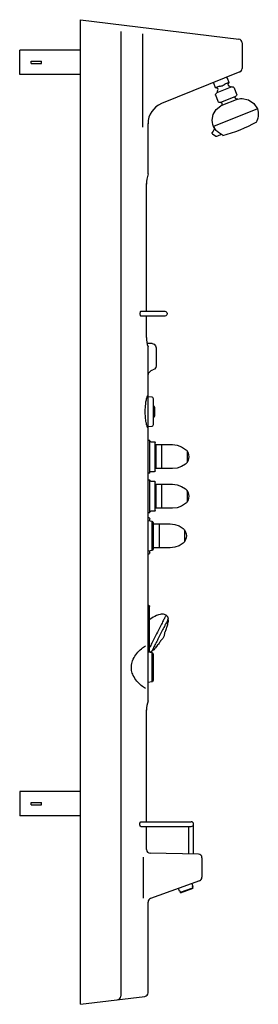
# Model space of a CAD drawing. Header units: millimetres. Extents: x 0.05 to 0.44, y 0 to 1.62.
import ezdxf

# ---------------------------------------------------------------- set-up
doc = ezdxf.new("R2010")
doc.units = ezdxf.units.MM
doc.layers.add('BLOCKS', color=3, linetype='Continuous')

msp = doc.modelspace()

# ---------------------------------------------------------------- linework, layer by layer
at = {"layer": 'BLOCKS', "linetype": 'Continuous'}
for p, q in [((0.15, 1.6202), (0.4113, 1.5881)), ((0.15, 0), (0.15, 1.6202)), ((0.2165, 1.6008), (0.2165, 0.0135)), ((0.2524, 1.5969), (0.2524, 1.4435)), ((0.4165, 1.5822), (0.4165, 1.5397)), ((0.4128, 1.5342), (0.2838, 1.4821)), ((0.2615, 1.3666), (0.2615, 1.4491)), ((0.259, 1.1404), (0.259, 1.3507)), ((0.259, 1.0974), (0.259, 1.1325)), ((0.2615, 1.0012), (0.2615, 1.0816)), ((0.2615, 0.4995), (0.2615, 0.9491)), ((0.2911, 0.6403), (0.2898, 0.641)), ((0.2918, 0.6185), (0.2924, 0.6208)), ((0.2766, 0.5899), (0.2782, 0.5919)), ((0.259, 0.3005), (0.259, 0.4846)), ((0.2497, 0.3005), (0.3326, 0.3005)), ((0.2499, 0.2926), (0.3326, 0.2926)), ((0.259, 0.2545), (0.259, 0.2926)), ((0.3286, 0.2473), (0.3286, 0.2926)), ((0.3365, 0.2473), (0.3365, 0.2965)), ((0.3445, 0.2472), (0.2649, 0.2486)), ((0.2535, 0.242), (0.2535, 0.1747)), ((0.3504, 0.2412), (0.3504, 0.209)), ((0.3464, 0.2034), (0.2655, 0.1739)), ((0.2615, 0.019), (0.2615, 0.1683)), ((0.15, 0), (0.2563, 0.0131))]:
    msp.add_line(p, q, dxfattribs=at)
at = {"layer": 'BLOCKS'}
for p, q in [((0.15, 1.57), (0.05, 1.57)), ((0.05, 1.53), (0.05, 1.57)), ((0.0688, 1.548), (0.0688, 1.552)), ((0.0688, 1.552), (0.0857, 1.552)), ((0.0688, 1.548), (0.0857, 1.548)), ((0.0857, 1.548), (0.0857, 1.552)), ((0.15, 1.53), (0.05, 1.53)), ((0.15, 0.35), (0.05, 0.35)), ((0.05, 0.35), (0.05, 0.31)), ((0.0688, 0.328), (0.0688, 0.332)), ((0.0688, 0.332), (0.0857, 0.332)), ((0.0688, 0.328), (0.0857, 0.328)), ((0.0857, 0.328), (0.0857, 0.332)), ((0.15, 0.31), (0.05, 0.31))]:
    msp.add_line(p, q, dxfattribs=at)
at = {"layer": 'BLOCKS', "linetype": 'Continuous'}
for points in [[(0.3904, 1.5252), (0.3905, 1.5252), (0.3906, 1.5252), (0.3908, 1.5252)], [(0.3904, 1.5252), (0.3905, 1.5252), (0.3906, 1.5252), (0.3908, 1.5252)], [(0.3908, 1.5252), (0.3911, 1.5252), (0.3915, 1.5249), (0.3917, 1.5246)], [(0.3908, 1.5252), (0.3911, 1.5252), (0.3915, 1.5249), (0.3917, 1.5246)], [(0.3917, 1.5246), (0.3948, 1.5168)], [(0.3696, 1.5161), (0.3697, 1.5165), (0.3699, 1.5168), (0.3703, 1.517)], [(0.3696, 1.5161), (0.3697, 1.5165), (0.3699, 1.5168), (0.3703, 1.517)], [(0.3697, 1.5157), (0.3697, 1.5159), (0.3697, 1.516), (0.3696, 1.5161)], [(0.3697, 1.5157), (0.3697, 1.5159), (0.3697, 1.516), (0.3696, 1.5161)], [(0.3729, 1.508), (0.3697, 1.5157)], [(0.3795, 1.5106), (0.3729, 1.508)], [(0.3763, 1.5072), (0.3729, 1.508)], [(0.3993, 1.5096), (0.3746, 1.4996)], [(0.3771, 1.5054), (0.3763, 1.5072)], [(0.3795, 1.5106), (0.3808, 1.5109), (0.3822, 1.5112), (0.3837, 1.5116), (0.3851, 1.5123), (0.3865, 1.513), (0.3879, 1.5139), (0.3882, 1.5142)], [(0.3948, 1.5168), (0.3882, 1.5142)], [(0.3948, 1.5168), (0.3928, 1.5139)], [(0.3928, 1.5139), (0.3936, 1.5121)], [(0.3936, 1.5121), (0.3953, 1.5116), (0.3969, 1.5105), (0.398, 1.5091)], [(0.3936, 1.5121), (0.3953, 1.5116), (0.3969, 1.5105), (0.398, 1.5091)], [(0.3993, 1.5096), (0.3997, 1.5097), (0.4001, 1.5098), (0.4004, 1.5098)], [(0.3993, 1.5096), (0.3997, 1.5097), (0.4001, 1.5098), (0.4004, 1.5098)], [(0.4004, 1.5098), (0.4016, 1.5096), (0.4025, 1.509), (0.4032, 1.508)], [(0.4004, 1.5098), (0.4016, 1.5096), (0.4025, 1.509), (0.4032, 1.508)], [(0.4032, 1.508), (0.4074, 1.4975)], [(0.3728, 1.4969), (0.373, 1.498), (0.3737, 1.499), (0.3746, 1.4996)], [(0.3728, 1.4969), (0.373, 1.498), (0.3737, 1.499), (0.3746, 1.4996)], [(0.373, 1.4958), (0.3729, 1.4961), (0.3728, 1.4965), (0.3728, 1.4969)], [(0.373, 1.4958), (0.3729, 1.4961), (0.3728, 1.4965), (0.3728, 1.4969)], [(0.3772, 1.4853), (0.373, 1.4958)], [(0.3758, 1.5018), (0.3759, 1.5031), (0.3764, 1.5043), (0.3771, 1.5054)], [(0.3758, 1.5018), (0.3759, 1.5031), (0.3764, 1.5043), (0.3771, 1.5054)], [(0.376, 1.5002), (0.3759, 1.5007), (0.3758, 1.5013), (0.3758, 1.5018)], [(0.376, 1.5002), (0.3759, 1.5007), (0.3758, 1.5013), (0.3758, 1.5018)], [(0.3805, 1.4839), (0.4061, 1.4942)], [(0.4042, 1.4935), (0.405, 1.4917)], [(0.4083, 1.4894), (0.4069, 1.4897), (0.4058, 1.4905), (0.405, 1.4917)], [(0.4083, 1.4894), (0.4069, 1.4897), (0.4058, 1.4905), (0.405, 1.4917)], [(0.4076, 1.4965), (0.4074, 1.4956), (0.4069, 1.4948), (0.4061, 1.4943)], [(0.4076, 1.4965), (0.4074, 1.4956), (0.4069, 1.4948), (0.4061, 1.4943)], [(0.4074, 1.4975), (0.4075, 1.4972), (0.4076, 1.4969), (0.4076, 1.4965)], [(0.4074, 1.4975), (0.4075, 1.4972), (0.4076, 1.4969), (0.4076, 1.4965)], [(0.3673, 1.4546), (0.369, 1.4641), (0.3739, 1.4723), (0.3814, 1.4783)], [(0.3673, 1.4546), (0.369, 1.4641), (0.3739, 1.4723), (0.3814, 1.4783)], [(0.3795, 1.4837), (0.3786, 1.4839), (0.3778, 1.4844), (0.3772, 1.4853)], [(0.3795, 1.4837), (0.3786, 1.4839), (0.3778, 1.4844), (0.3772, 1.4853)], [(0.3805, 1.4839), (0.3802, 1.4838), (0.3798, 1.4837), (0.3795, 1.4837)], [(0.3805, 1.4839), (0.3802, 1.4838), (0.3798, 1.4837), (0.3795, 1.4837)], [(0.4093, 1.4896), (0.3814, 1.4783)], [(0.3833, 1.4815), (0.3831, 1.4802), (0.3824, 1.4791), (0.3814, 1.4783)], [(0.3833, 1.4815), (0.3831, 1.4802), (0.3824, 1.4791), (0.3814, 1.4783)], [(0.383, 1.4828), (0.3823, 1.4846)], [(0.383, 1.4828), (0.3832, 1.4824), (0.3833, 1.4819), (0.3833, 1.4815)], [(0.383, 1.4828), (0.3832, 1.4824), (0.3833, 1.4819), (0.3833, 1.4815)], [(0.4093, 1.4896), (0.409, 1.4895), (0.4086, 1.4894), (0.4083, 1.4894)], [(0.4093, 1.4896), (0.409, 1.4895), (0.4086, 1.4894), (0.4083, 1.4894)], [(0.4093, 1.4896), (0.4116, 1.4901), (0.4141, 1.4904), (0.4165, 1.4906)], [(0.4093, 1.4896), (0.4116, 1.4901), (0.4141, 1.4904), (0.4165, 1.4906)], [(0.4165, 1.4906), (0.427, 1.4884), (0.4358, 1.4825), (0.4416, 1.4736)], [(0.4165, 1.4906), (0.427, 1.4884), (0.4358, 1.4825), (0.4416, 1.4736)], [(0.4416, 1.4736), (0.3693, 1.4444)], [(0.4432, 1.465), (0.443, 1.4616), (0.4422, 1.4583), (0.4411, 1.4551)], [(0.4432, 1.465), (0.443, 1.4616), (0.4422, 1.4583), (0.4411, 1.4551)], [(0.4412, 1.4734), (0.4413, 1.4732)], [(0.4417, 1.4733), (0.4425, 1.4706), (0.443, 1.4678), (0.4432, 1.465)], [(0.4417, 1.4733), (0.4425, 1.4706), (0.443, 1.4678), (0.4432, 1.465)], [(0.3693, 1.4444), (0.3682, 1.4477), (0.3675, 1.4511), (0.3673, 1.4546)], [(0.3693, 1.4444), (0.3682, 1.4477), (0.3675, 1.4511), (0.3673, 1.4546)], [(0.3699, 1.4429), (0.3697, 1.4433), (0.3695, 1.4438), (0.3693, 1.4444)], [(0.3699, 1.4429), (0.3702, 1.4423), (0.3704, 1.4416), (0.3705, 1.4409), (0.3704, 1.4403), (0.3703, 1.4396), (0.3701, 1.439), (0.3699, 1.4383), (0.3695, 1.4378)], [(0.3698, 1.4443), (0.3697, 1.4445)], [(0.3824, 1.4319), (0.3809, 1.4326), (0.3793, 1.4334), (0.3778, 1.4344), (0.3764, 1.4355), (0.375, 1.4367), (0.3737, 1.4381), (0.3725, 1.4396), (0.3714, 1.4412), (0.3703, 1.4433)], [(0.3703, 1.4433), (0.3703, 1.4433), (0.3705, 1.4421), (0.3705, 1.4408), (0.3705, 1.4403)], [(0.4407, 1.4541), (0.4407, 1.4536), (0.4406, 1.4532), (0.4404, 1.4528)], [(0.4407, 1.4541), (0.4407, 1.4536), (0.4406, 1.4532), (0.4404, 1.4528)], [(0.4404, 1.4528), (0.4406, 1.4523)], [(0.4406, 1.455), (0.4407, 1.4547), (0.4407, 1.4544), (0.4407, 1.4541)], [(0.4406, 1.455), (0.4407, 1.4547), (0.4407, 1.4544), (0.4407, 1.4541)], [(0.3675, 1.4326), (0.3673, 1.4328), (0.3672, 1.433), (0.367, 1.4333), (0.367, 1.4336), (0.3669, 1.4339), (0.367, 1.4342), (0.3671, 1.4344), (0.3672, 1.4347)], [(0.3687, 1.4367), (0.3672, 1.4347)], [(0.3675, 1.4326), (0.373, 1.4286)], [(0.3695, 1.4378), (0.3687, 1.4367)], [(0.3705, 1.4403), (0.3704, 1.44), (0.3702, 1.439), (0.3699, 1.4384), (0.3695, 1.4378)], [(0.373, 1.4286), (0.3732, 1.4285)], [(0.3746, 1.4283), (0.3743, 1.4282), (0.374, 1.4282), (0.3737, 1.4282), (0.3734, 1.4283), (0.3732, 1.4285)], [(0.3746, 1.4283), (0.3765, 1.4291)], [(0.3765, 1.4291), (0.3827, 1.4316)], [(0.3826, 1.4317), (0.3826, 1.4318), (0.3826, 1.4318), (0.3825, 1.4319), (0.3825, 1.4319), (0.3824, 1.4319)], [(0.3827, 1.4316), (0.3827, 1.4316), (0.3827, 1.4316), (0.3827, 1.4317), (0.3826, 1.4317)], [(0.3846, 1.4302), (0.3839, 1.4305), (0.3833, 1.431), (0.3829, 1.4317)], [(0.3846, 1.4302), (0.3839, 1.4305), (0.3833, 1.431), (0.3829, 1.4317)], [(0.3848, 1.4297), (0.3846, 1.4302)], [(0.2499, 1.1404), (0.2495, 1.1403), (0.2491, 1.14), (0.2487, 1.1395), (0.2485, 1.1389), (0.2483, 1.1382), (0.2481, 1.1373), (0.2481, 1.1365), (0.2481, 1.1356), (0.2483, 1.1347), (0.2485, 1.134), (0.2487, 1.1334), (0.2491, 1.1329), (0.2495, 1.1326), (0.2499, 1.1325)], [(0.2499, 1.1404), (0.2557, 1.1404)], [(0.2557, 1.1404), (0.2665, 1.1404)], [(0.2665, 1.1404), (0.2891, 1.1404)], [(0.2891, 1.1404), (0.291, 1.1399), (0.2925, 1.1384), (0.293, 1.1365)], [(0.2891, 1.1404), (0.291, 1.1399), (0.2925, 1.1384), (0.293, 1.1365)], [(0.293, 1.1365), (0.2925, 1.1345), (0.291, 1.133), (0.2891, 1.1325)], [(0.293, 1.1365), (0.2925, 1.1345), (0.291, 1.133), (0.2891, 1.1325)], [(0.2557, 1.1325), (0.2499, 1.1325)], [(0.2665, 1.1325), (0.2557, 1.1325)], [(0.2891, 1.1325), (0.2665, 1.1325)], [(0.2681, 1.0871), (0.26, 1.0872)], [(0.2682, 1.0871), (0.2716, 1.0861), (0.274, 1.0836), (0.2749, 1.0802)], [(0.2682, 1.0871), (0.2716, 1.0861), (0.274, 1.0836), (0.2749, 1.0802)], [(0.2749, 1.0802), (0.2749, 1.0507)], [(0.2615, 1.0342), (0.2616, 1.0357), (0.262, 1.0372), (0.2625, 1.0386), (0.2633, 1.0399), (0.2642, 1.041), (0.2654, 1.042), (0.2666, 1.0428), (0.268, 1.0435), (0.2694, 1.0439)], [(0.2749, 1.0507), (0.2742, 1.0476), (0.2722, 1.0452), (0.2694, 1.0439)], [(0.2749, 1.0507), (0.2742, 1.0476), (0.2722, 1.0452), (0.2694, 1.0439)], [(0.2585, 0.9574), (0.2581, 0.9595), (0.2578, 0.9618), (0.2575, 0.964), (0.2573, 0.9664), (0.2571, 0.9688), (0.257, 0.9712), (0.2569, 0.9736), (0.2569, 0.9761), (0.257, 0.9789), (0.2571, 0.9818), (0.2573, 0.9846), (0.2576, 0.9873), (0.2579, 0.9892), (0.2581, 0.9911), (0.2585, 0.9929)], [(0.2585, 0.9929), (0.2588, 0.9946), (0.2592, 0.9963), (0.2596, 0.9978), (0.26, 0.9992), (0.2603, 1), (0.2606, 1.0007), (0.2608, 1.001), (0.261, 1.0013), (0.2612, 1.0015), (0.2612, 1.0016), (0.2613, 1.0015)], [(0.2613, 1.0015), (0.2614, 1.0014), (0.2615, 1.0014), (0.2615, 1.0013), (0.2615, 1.0012), (0.2615, 1.0012)], [(0.2615, 0.9492), (0.2615, 1.0012)], [(0.2615, 1.0003), (0.2677, 0.9994)], [(0.2677, 0.9994), (0.2677, 0.9992)], [(0.2677, 0.9994), (0.2688, 0.999), (0.2695, 0.9981), (0.2698, 0.997)], [(0.2677, 0.9994), (0.2688, 0.999), (0.2695, 0.9981), (0.2698, 0.997)], [(0.2698, 0.997), (0.2698, 0.9968)], [(0.2698, 0.9968), (0.2698, 0.9533)], [(0.2698, 0.9861), (0.2708, 0.9849), (0.2716, 0.9836), (0.2723, 0.9823)], [(0.2698, 0.9861), (0.2708, 0.9849), (0.2716, 0.9836), (0.2723, 0.9823)], [(0.2723, 0.9823), (0.2723, 0.9822), (0.2723, 0.9822), (0.2723, 0.9821)], [(0.2723, 0.9823), (0.2723, 0.9822), (0.2723, 0.9822), (0.2723, 0.9821)], [(0.2723, 0.9821), (0.2723, 0.9682)], [(0.2613, 0.9488), (0.2612, 0.9488), (0.2612, 0.9488), (0.2611, 0.9488), (0.2611, 0.9489), (0.2609, 0.9491), (0.2607, 0.9493), (0.2604, 0.95), (0.2602, 0.9505), (0.26, 0.9511), (0.2598, 0.9518), (0.2596, 0.9525), (0.2592, 0.954), (0.2589, 0.9551), (0.2587, 0.9562), (0.2585, 0.9574)], [(0.2722, 0.9681), (0.271, 0.9658), (0.2698, 0.9643)], [(0.2723, 0.9682), (0.2723, 0.9681), (0.2723, 0.9681), (0.2723, 0.9681)], [(0.2723, 0.9682), (0.2723, 0.9681), (0.2723, 0.9681), (0.2723, 0.9681)], [(0.2615, 0.9492), (0.2615, 0.9491), (0.2615, 0.9491), (0.2615, 0.949), (0.2614, 0.9489), (0.2613, 0.9488)], [(0.2677, 0.9509), (0.2615, 0.95)], [(0.2698, 0.9533), (0.2695, 0.9522), (0.2688, 0.9513), (0.2677, 0.9509)], [(0.2698, 0.9533), (0.2695, 0.9522), (0.2688, 0.9513), (0.2677, 0.9509)], [(0.2615, 0.9283), (0.2645, 0.9283)], [(0.2645, 0.874), (0.2645, 0.9283)], [(0.266, 0.9258), (0.2652, 0.926), (0.2647, 0.9265), (0.2645, 0.9273)], [(0.266, 0.9258), (0.2652, 0.926), (0.2647, 0.9265), (0.2645, 0.9273)], [(0.266, 0.9258), (0.2719, 0.9258)], [(0.2719, 0.9258), (0.2726, 0.9256), (0.2732, 0.9251), (0.2734, 0.9243)], [(0.2719, 0.9258), (0.2726, 0.9256), (0.2732, 0.9251), (0.2734, 0.9243)], [(0.2734, 0.8779), (0.2734, 0.9243)], [(0.2744, 0.9209), (0.2842, 0.9209)], [(0.2744, 0.9209), (0.2744, 0.8829)], [(0.2843, 0.9209), (0.3019, 0.9209)], [(0.2843, 0.8829), (0.2843, 0.9209)], [(0.3019, 0.9209), (0.3096, 0.92), (0.3168, 0.9174), (0.3233, 0.9132)], [(0.3019, 0.9209), (0.3096, 0.92), (0.3168, 0.9174), (0.3233, 0.9132)], [(0.3233, 0.9132), (0.3239, 0.9126), (0.3246, 0.912), (0.3252, 0.9113)], [(0.3233, 0.9132), (0.3239, 0.9126), (0.3246, 0.912), (0.3252, 0.9113)], [(0.3252, 0.9113), (0.3255, 0.9109), (0.3257, 0.9105), (0.3257, 0.91)], [(0.3252, 0.9113), (0.3255, 0.9109), (0.3257, 0.9105), (0.3257, 0.91)], [(0.3257, 0.91), (0.3257, 0.8929)], [(0.3258, 0.9097), (0.3258, 0.9097), (0.3258, 0.9098), (0.3259, 0.9098)], [(0.3258, 0.9097), (0.3258, 0.9097), (0.3258, 0.9098), (0.3259, 0.9098)], [(0.3258, 0.9097), (0.3258, 0.8932)], [(0.3259, 0.9098), (0.3259, 0.9098), (0.326, 0.9098), (0.326, 0.9098)], [(0.3259, 0.9098), (0.3259, 0.9098), (0.326, 0.9098), (0.326, 0.9098)], [(0.326, 0.9098), (0.3274, 0.9071), (0.3283, 0.9042), (0.3286, 0.9011)], [(0.326, 0.9098), (0.3274, 0.9071), (0.3283, 0.9042), (0.3286, 0.9011)], [(0.3257, 0.8923), (0.3257, 0.8918), (0.3255, 0.8913), (0.3252, 0.8909)], [(0.3257, 0.8923), (0.3257, 0.8918), (0.3255, 0.8913), (0.3252, 0.8909)], [(0.3257, 0.8929), (0.3257, 0.8923)], [(0.3258, 0.8932), (0.3258, 0.8926)], [(0.3259, 0.8925), (0.3258, 0.8925), (0.3258, 0.8925), (0.3258, 0.8926)], [(0.3259, 0.8925), (0.3258, 0.8925), (0.3258, 0.8925), (0.3258, 0.8926)], [(0.326, 0.8925), (0.326, 0.8925), (0.3259, 0.8925), (0.3259, 0.8925)], [(0.326, 0.8925), (0.326, 0.8925), (0.3259, 0.8925), (0.3259, 0.8925)], [(0.3286, 0.9011), (0.3283, 0.8981), (0.3274, 0.8952), (0.326, 0.8925)], [(0.3286, 0.9011), (0.3283, 0.8981), (0.3274, 0.8952), (0.326, 0.8925)], [(0.2645, 0.875), (0.2647, 0.8757), (0.2652, 0.8762), (0.266, 0.8765)], [(0.2645, 0.875), (0.2647, 0.8757), (0.2652, 0.8762), (0.266, 0.8765)], [(0.2719, 0.8764), (0.266, 0.8764)], [(0.2734, 0.8779), (0.2732, 0.8772), (0.2726, 0.8767), (0.2719, 0.8765)], [(0.2734, 0.8779), (0.2732, 0.8772), (0.2726, 0.8767), (0.2719, 0.8765)], [(0.2744, 0.8829), (0.2744, 0.8814)], [(0.2842, 0.8814), (0.2744, 0.8814)], [(0.2843, 0.8814), (0.2843, 0.8829)], [(0.3019, 0.8814), (0.2843, 0.8814)], [(0.3233, 0.889), (0.3168, 0.8849), (0.3096, 0.8823), (0.3019, 0.8814)], [(0.3233, 0.889), (0.3168, 0.8849), (0.3096, 0.8823), (0.3019, 0.8814)], [(0.3252, 0.8909), (0.3246, 0.8903), (0.3239, 0.8896), (0.3233, 0.889)], [(0.3252, 0.8909), (0.3246, 0.8903), (0.3239, 0.8896), (0.3233, 0.889)], [(0.2645, 0.874), (0.2615, 0.874)], [(0.2615, 0.8631), (0.2645, 0.8631)], [(0.2645, 0.8088), (0.2645, 0.8631)], [(0.266, 0.8607), (0.2652, 0.8609), (0.2647, 0.8614), (0.2645, 0.8621)], [(0.266, 0.8607), (0.2652, 0.8609), (0.2647, 0.8614), (0.2645, 0.8621)], [(0.266, 0.8607), (0.2719, 0.8607)], [(0.2719, 0.8607), (0.2726, 0.8605), (0.2732, 0.8599), (0.2734, 0.8592)], [(0.2719, 0.8607), (0.2726, 0.8605), (0.2732, 0.8599), (0.2734, 0.8592)], [(0.2734, 0.8128), (0.2734, 0.8592)], [(0.2744, 0.8557), (0.2842, 0.8557)], [(0.2744, 0.8557), (0.2744, 0.8177)], [(0.2843, 0.8557), (0.3019, 0.8557)], [(0.2843, 0.8177), (0.2843, 0.8557)], [(0.3019, 0.8557), (0.3096, 0.8548), (0.3168, 0.8522), (0.3233, 0.8481)], [(0.3019, 0.8557), (0.3096, 0.8548), (0.3168, 0.8522), (0.3233, 0.8481)], [(0.3233, 0.8481), (0.3239, 0.8475), (0.3246, 0.8468), (0.3252, 0.8462)], [(0.3233, 0.8481), (0.3239, 0.8475), (0.3246, 0.8468), (0.3252, 0.8462)], [(0.3252, 0.8462), (0.3255, 0.8458), (0.3257, 0.8453), (0.3257, 0.8449)], [(0.3252, 0.8462), (0.3255, 0.8458), (0.3257, 0.8453), (0.3257, 0.8449)], [(0.3257, 0.8449), (0.3257, 0.8278)], [(0.3258, 0.8446), (0.3258, 0.8446), (0.3258, 0.8446), (0.3259, 0.8447)], [(0.3258, 0.8446), (0.3258, 0.8446), (0.3258, 0.8446), (0.3259, 0.8447)], [(0.3258, 0.8446), (0.3258, 0.8281)], [(0.3259, 0.8447), (0.3259, 0.8446), (0.326, 0.8446), (0.326, 0.8446)], [(0.3259, 0.8447), (0.3259, 0.8446), (0.326, 0.8446), (0.326, 0.8446)], [(0.326, 0.8446), (0.3274, 0.8419), (0.3283, 0.839), (0.3286, 0.836)], [(0.326, 0.8446), (0.3274, 0.8419), (0.3283, 0.839), (0.3286, 0.836)], [(0.3257, 0.8271), (0.3257, 0.8266), (0.3255, 0.8262), (0.3252, 0.8258)], [(0.3257, 0.8271), (0.3257, 0.8266), (0.3255, 0.8262), (0.3252, 0.8258)], [(0.3257, 0.8278), (0.3257, 0.8271)], [(0.3258, 0.8281), (0.3258, 0.8274)], [(0.3259, 0.8273), (0.3258, 0.8273), (0.3258, 0.8274), (0.3258, 0.8274)], [(0.3259, 0.8273), (0.3258, 0.8273), (0.3258, 0.8274), (0.3258, 0.8274)], [(0.326, 0.8274), (0.326, 0.8273), (0.3259, 0.8273), (0.3259, 0.8273)], [(0.326, 0.8274), (0.326, 0.8273), (0.3259, 0.8273), (0.3259, 0.8273)], [(0.3286, 0.836), (0.3283, 0.833), (0.3274, 0.83), (0.326, 0.8273)], [(0.3286, 0.836), (0.3283, 0.833), (0.3274, 0.83), (0.326, 0.8273)], [(0.2613, 0.8132), (0.2615, 0.8132)], [(0.2615, 0.8026), (0.2615, 0.8132)], [(0.2645, 0.8098), (0.2647, 0.8106), (0.2652, 0.8111), (0.266, 0.8113)], [(0.2645, 0.8098), (0.2647, 0.8106), (0.2652, 0.8111), (0.266, 0.8113)], [(0.2719, 0.8113), (0.266, 0.8113)], [(0.2734, 0.8128), (0.2732, 0.812), (0.2726, 0.8115), (0.2719, 0.8113)], [(0.2734, 0.8128), (0.2732, 0.812), (0.2726, 0.8115), (0.2719, 0.8113)], [(0.2744, 0.8177), (0.2744, 0.8162)], [(0.2842, 0.8162), (0.2744, 0.8162)], [(0.2843, 0.8162), (0.2843, 0.8177)], [(0.3019, 0.8162), (0.2843, 0.8162)], [(0.3233, 0.8239), (0.3168, 0.8197), (0.3096, 0.8171), (0.3019, 0.8162)], [(0.3233, 0.8239), (0.3168, 0.8197), (0.3096, 0.8171), (0.3019, 0.8162)], [(0.3252, 0.8258), (0.3246, 0.8251), (0.3239, 0.8245), (0.3233, 0.8239)], [(0.3252, 0.8258), (0.3246, 0.8251), (0.3239, 0.8245), (0.3233, 0.8239)], [(0.2645, 0.8088), (0.2615, 0.8088)], [(0.2615, 0.741), (0.2615, 0.8026)], [(0.2615, 0.8016), (0.2629, 0.8011), (0.2639, 0.8001), (0.2642, 0.7987)], [(0.2615, 0.8016), (0.2629, 0.8011), (0.2639, 0.8001), (0.2642, 0.7987)], [(0.2615, 0.796), (0.2677, 0.7951)], [(0.2642, 0.7956), (0.2642, 0.7987)], [(0.2677, 0.7951), (0.2677, 0.7532)], [(0.2677, 0.7951), (0.2677, 0.7837)], [(0.2677, 0.7951), (0.2688, 0.7947), (0.2695, 0.7938), (0.2698, 0.7927)], [(0.2677, 0.7951), (0.2688, 0.7947), (0.2695, 0.7938), (0.2698, 0.7927)], [(0.2698, 0.7927), (0.2698, 0.755)], [(0.2698, 0.7906), (0.2803, 0.7906)], [(0.2803, 0.7906), (0.2979, 0.7906)], [(0.2803, 0.7526), (0.2803, 0.7906)], [(0.2979, 0.7906), (0.3056, 0.7897), (0.3129, 0.7871), (0.3193, 0.7829)], [(0.2979, 0.7906), (0.3056, 0.7897), (0.3129, 0.7871), (0.3193, 0.7829)], [(0.3193, 0.7829), (0.32, 0.7824), (0.3207, 0.7817), (0.3213, 0.781)], [(0.3193, 0.7829), (0.32, 0.7824), (0.3207, 0.7817), (0.3213, 0.781)], [(0.3213, 0.7811), (0.3215, 0.7807), (0.3217, 0.7802), (0.3218, 0.7797)], [(0.3213, 0.7811), (0.3215, 0.7807), (0.3217, 0.7802), (0.3218, 0.7797)], [(0.3218, 0.7797), (0.3218, 0.7626)], [(0.3218, 0.7794), (0.3219, 0.7795), (0.3219, 0.7795), (0.3219, 0.7795)], [(0.3218, 0.7794), (0.3219, 0.7795), (0.3219, 0.7795), (0.3219, 0.7795)], [(0.3218, 0.7794), (0.3218, 0.7629)], [(0.3219, 0.7795), (0.322, 0.7795), (0.322, 0.7795), (0.322, 0.7795)], [(0.3219, 0.7795), (0.322, 0.7795), (0.322, 0.7795), (0.322, 0.7795)], [(0.322, 0.7795), (0.3235, 0.7768), (0.3244, 0.7739), (0.3247, 0.7708)], [(0.322, 0.7795), (0.3235, 0.7768), (0.3244, 0.7739), (0.3247, 0.7708)], [(0.3218, 0.762), (0.3217, 0.7615), (0.3215, 0.761), (0.3213, 0.7606)], [(0.3218, 0.762), (0.3217, 0.7615), (0.3215, 0.761), (0.3213, 0.7606)], [(0.3218, 0.7629), (0.3218, 0.7623)], [(0.3218, 0.7626), (0.3218, 0.762)], [(0.3219, 0.7622), (0.3219, 0.7622), (0.3219, 0.7622), (0.3218, 0.7623)], [(0.3219, 0.7622), (0.3219, 0.7622), (0.3219, 0.7622), (0.3218, 0.7623)], [(0.322, 0.7622), (0.322, 0.7622), (0.322, 0.7622), (0.3219, 0.7622)], [(0.322, 0.7622), (0.322, 0.7622), (0.322, 0.7622), (0.3219, 0.7622)], [(0.3247, 0.7708), (0.3244, 0.7678), (0.3235, 0.7649), (0.322, 0.7622)], [(0.3247, 0.7708), (0.3244, 0.7678), (0.3235, 0.7649), (0.322, 0.7622)], [(0.2677, 0.7466), (0.2615, 0.7457)], [(0.2642, 0.743), (0.2642, 0.7461)], [(0.2677, 0.7532), (0.2677, 0.7466)], [(0.2698, 0.749), (0.2695, 0.7479), (0.2688, 0.747), (0.2677, 0.7466)], [(0.2698, 0.749), (0.2695, 0.7479), (0.2688, 0.747), (0.2677, 0.7466)], [(0.2698, 0.755), (0.2698, 0.749)], [(0.2803, 0.7511), (0.2698, 0.7511)], [(0.2803, 0.7511), (0.2803, 0.7526)], [(0.2979, 0.7511), (0.2803, 0.7511)], [(0.3193, 0.7588), (0.3129, 0.7546), (0.3056, 0.752), (0.2979, 0.7511)], [(0.3193, 0.7588), (0.3129, 0.7546), (0.3056, 0.752), (0.2979, 0.7511)], [(0.3213, 0.7606), (0.3207, 0.76), (0.32, 0.7593), (0.3193, 0.7588)], [(0.3213, 0.7606), (0.3207, 0.76), (0.32, 0.7593), (0.3193, 0.7588)], [(0.2642, 0.743), (0.2639, 0.7416), (0.2629, 0.7405), (0.2615, 0.7401)], [(0.2642, 0.743), (0.2639, 0.7416), (0.2629, 0.7405), (0.2615, 0.7401)], [(0.2615, 0.7304), (0.2615, 0.741)], [(0.2615, 0.6567), (0.262, 0.6567)], [(0.262, 0.6567), (0.263, 0.6564), (0.2637, 0.6557), (0.264, 0.6547)], [(0.262, 0.6567), (0.263, 0.6564), (0.2637, 0.6557), (0.264, 0.6547)], [(0.264, 0.6012), (0.264, 0.6547)], [(0.2898, 0.641), (0.2885, 0.6414), (0.2871, 0.6418), (0.2858, 0.6421), (0.2844, 0.6421), (0.283, 0.642), (0.2817, 0.6417), (0.2785, 0.6408), (0.2754, 0.6396), (0.2727, 0.6384), (0.2702, 0.6369), (0.2677, 0.6353), (0.2652, 0.6336), (0.264, 0.6327)], [(0.2911, 0.6403), (0.2911, 0.6403), (0.291, 0.6401), (0.2908, 0.6397), (0.2906, 0.6392), (0.2902, 0.6384), (0.2898, 0.6376), (0.2892, 0.6365), (0.2886, 0.6353), (0.288, 0.634), (0.2872, 0.6325), (0.2864, 0.6308), (0.2855, 0.6291), (0.2846, 0.6272), (0.2836, 0.6253), (0.2825, 0.6232), (0.2815, 0.6211), (0.2804, 0.6189), (0.2792, 0.6167), (0.2781, 0.6144), (0.2769, 0.6121), (0.2757, 0.6098), (0.2745, 0.6075), (0.2733, 0.6052), (0.2722, 0.6029), (0.271, 0.6007), (0.2699, 0.5985), (0.2688, 0.5964), (0.2678, 0.5943), (0.2668, 0.5924), (0.2659, 0.5905), (0.265, 0.5888), (0.2642, 0.5872), (0.264, 0.5869)], [(0.2945, 0.6338), (0.2944, 0.6337), (0.2943, 0.6335), (0.2941, 0.633), (0.2938, 0.6324), (0.2934, 0.6316), (0.2929, 0.6306), (0.2923, 0.6295), (0.2917, 0.6282), (0.291, 0.6268), (0.2902, 0.6253), (0.2894, 0.6237), (0.2885, 0.6219), (0.2875, 0.62), (0.2866, 0.6181), (0.2855, 0.6161), (0.2845, 0.614), (0.2834, 0.6119), (0.2823, 0.6098), (0.2812, 0.6076), (0.2801, 0.6054), (0.279, 0.6033), (0.2779, 0.6011), (0.2769, 0.5991), (0.2758, 0.597), (0.2748, 0.5951), (0.2738, 0.5932), (0.2729, 0.5914), (0.2721, 0.5897), (0.2713, 0.5881), (0.2705, 0.5867), (0.2699, 0.5854), (0.2693, 0.5843), (0.2687, 0.5833), (0.2683, 0.5824), (0.2679, 0.5817), (0.2677, 0.5812), (0.2675, 0.5809), (0.2674, 0.5807), (0.2674, 0.5807)], [(0.2911, 0.6403), (0.2914, 0.6401), (0.2919, 0.6396), (0.2924, 0.6391), (0.2929, 0.6386), (0.2933, 0.638), (0.2936, 0.6374), (0.2939, 0.6368), (0.2941, 0.6361), (0.2943, 0.6355), (0.2944, 0.6349), (0.2944, 0.6343), (0.2945, 0.6338)], [(0.2947, 0.6321), (0.2947, 0.6321), (0.2944, 0.6301), (0.2941, 0.6282), (0.2938, 0.6264), (0.2934, 0.6245), (0.293, 0.6227), (0.2925, 0.621), (0.2924, 0.6208)], [(0.2938, 0.6325), (0.2947, 0.6321)], [(0.2918, 0.6185), (0.2915, 0.6177), (0.291, 0.6161), (0.2904, 0.6146), (0.2899, 0.6132), (0.2894, 0.612), (0.2889, 0.611), (0.2889, 0.6109)], [(0.264, 0.5795), (0.264, 0.6012)], [(0.2889, 0.611), (0.2881, 0.6063), (0.286, 0.6021), (0.2826, 0.5987)], [(0.2572, 0.5197), (0.2556, 0.5207), (0.2539, 0.5218), (0.2522, 0.523), (0.2504, 0.5245), (0.2486, 0.5261), (0.2468, 0.5279), (0.245, 0.5298), (0.2432, 0.5318), (0.2416, 0.534), (0.24, 0.5362), (0.2385, 0.5386), (0.2372, 0.5412), (0.2364, 0.5431), (0.2356, 0.5451), (0.235, 0.5472), (0.2345, 0.5493), (0.2342, 0.5515), (0.234, 0.5537), (0.234, 0.556), (0.2342, 0.5582), (0.2346, 0.5607), (0.2353, 0.5631), (0.236, 0.5654), (0.2371, 0.568), (0.2384, 0.5704), (0.2397, 0.5727), (0.2412, 0.5749), (0.243, 0.5773), (0.2448, 0.5795), (0.2467, 0.5815), (0.2487, 0.5834), (0.2506, 0.5851), (0.2523, 0.5864), (0.254, 0.5877), (0.2556, 0.5888), (0.2572, 0.5897)], [(0.2615, 0.5855), (0.2615, 0.5961)], [(0.2615, 0.5239), (0.2615, 0.5855)], [(0.2616, 0.5855), (0.2615, 0.5854)], [(0.2766, 0.5899), (0.2763, 0.5895), (0.2751, 0.588), (0.2737, 0.5864), (0.2723, 0.5849), (0.2709, 0.5834), (0.2694, 0.582), (0.269, 0.5816)], [(0.2827, 0.5987), (0.2822, 0.598), (0.2815, 0.5967), (0.2806, 0.5954), (0.2797, 0.594), (0.2787, 0.5925), (0.2782, 0.5919)], [(0.2615, 0.5799), (0.2677, 0.579)], [(0.267, 0.5805), (0.2663, 0.5801), (0.2651, 0.5796), (0.2644, 0.5795)], [(0.2674, 0.5807), (0.2672, 0.5806), (0.267, 0.5805)], [(0.2677, 0.579), (0.2677, 0.5675)], [(0.2677, 0.579), (0.2677, 0.5373)], [(0.2677, 0.579), (0.2688, 0.5785), (0.2695, 0.5777), (0.2698, 0.5765)], [(0.2677, 0.579), (0.2688, 0.5785), (0.2695, 0.5777), (0.2698, 0.5765)], [(0.269, 0.5816), (0.2681, 0.582)], [(0.2698, 0.5765), (0.2698, 0.5391)], [(0.2677, 0.5419), (0.2677, 0.5304)], [(0.2677, 0.5373), (0.2677, 0.5304)], [(0.2698, 0.5391), (0.2698, 0.5329)], [(0.2677, 0.5304), (0.2615, 0.5295)], [(0.2615, 0.5133), (0.2615, 0.5239)], [(0.2698, 0.5329), (0.2695, 0.5317), (0.2688, 0.5309), (0.2677, 0.5304)], [(0.2698, 0.5329), (0.2695, 0.5317), (0.2688, 0.5309), (0.2677, 0.5304)], [(0.3338, 0.1988), (0.3355, 0.1941)], [(0.3133, 0.186), (0.3116, 0.1907)], [(0.3133, 0.186), (0.3142, 0.1864)], [(0.3148, 0.1846), (0.3142, 0.1864)], [(0.3149, 0.1845), (0.3148, 0.1846)], [(0.3149, 0.1845), (0.3353, 0.1919)], [(0.3152, 0.1836), (0.3149, 0.1845)], [(0.3152, 0.1836), (0.3356, 0.191)], [(0.3355, 0.1941), (0.3346, 0.1938)], [(0.3352, 0.192), (0.3346, 0.1938)], [(0.3353, 0.1919), (0.3352, 0.192)], [(0.3356, 0.191), (0.3353, 0.1919)]]:
    msp.add_lwpolyline(points, dxfattribs=at)
msp.add_polyline3d([(0.2499, 0.2926, 0), (0.2498, 0.2926, 0), (0.2498, 0.2926, 0), (0.2497, 0.2926, 0), (0.2497, 0.2926, 0), (0.2496, 0.2926, 0), (0.2496, 0.2926, 0), (0.2496, 0.2926, 0), (0.2495, 0.2927, 0), (0.2495, 0.2927, 0), (0.2494, 0.2927, 0), (0.2494, 0.2927, 0), (0.2493, 0.2928, 0), (0.2493, 0.2928, 0), (0.2493, 0.2928, 0), (0.2492, 0.2929, 0), (0.2492, 0.2929, 0), (0.2491, 0.2929, 0), (0.2491, 0.293, 0), (0.2491, 0.293, 0), (0.249, 0.2931, 0), (0.249, 0.2931, 0), (0.2489, 0.2932, 0), (0.2489, 0.2932, 0), (0.2489, 0.2933, 0), (0.2488, 0.2933, 0), (0.2488, 0.2934, 0), (0.2488, 0.2934, 0), (0.2487, 0.2935, 0), (0.2487, 0.2936, 0), (0.2487, 0.2936, 0), (0.2486, 0.2937, 0), (0.2486, 0.2938, 0), (0.2486, 0.2938, 0), (0.2485, 0.2939, 0), (0.2485, 0.294, 0), (0.2485, 0.2941, 0), (0.2484, 0.2941, 0), (0.2484, 0.2942, 0), (0.2484, 0.2943, 0), (0.2484, 0.2944, 0), (0.2483, 0.2945, 0), (0.2483, 0.2945, 0), (0.2483, 0.2946, 0), (0.2483, 0.2947, 0), (0.2483, 0.2948, 0), (0.2482, 0.2949, 0), (0.2482, 0.295, 0), (0.2482, 0.2951, 0), (0.2482, 0.2952, 0), (0.2482, 0.2953, 0), (0.2482, 0.2953, 0), (0.2481, 0.2954, 0), (0.2481, 0.2955, 0), (0.2481, 0.2956, 0), (0.2481, 0.2957, 0), (0.2481, 0.2958, 0), (0.2481, 0.2959, 0), (0.2481, 0.296, 0), (0.2481, 0.2961, 0), (0.2481, 0.2962, 0), (0.2481, 0.2963, 0), (0.2481, 0.2964, 0), (0.2481, 0.2965, 0), (0.2481, 0.2966, 0), (0.2481, 0.2967, 0), (0.2481, 0.2968, 0), (0.2481, 0.2969, 0), (0.2481, 0.297, 0), (0.2481, 0.2971, 0), (0.2481, 0.2972, 0), (0.2481, 0.2973, 0), (0.2481, 0.2974, 0), (0.2481, 0.2975, 0), (0.2481, 0.2976, 0), (0.2481, 0.2977, 0), (0.2482, 0.2978, 0), (0.2482, 0.2978, 0), (0.2482, 0.2979, 0), (0.2482, 0.298, 0), (0.2482, 0.2981, 0), (0.2482, 0.2982, 0), (0.2483, 0.2983, 0), (0.2483, 0.2984, 0), (0.2483, 0.2985, 0), (0.2483, 0.2986, 0), (0.2483, 0.2986, 0), (0.2484, 0.2987, 0), (0.2484, 0.2988, 0), (0.2484, 0.2989, 0), (0.2485, 0.299, 0), (0.2485, 0.299, 0), (0.2485, 0.2991, 0), (0.2485, 0.2992, 0), (0.2486, 0.2993, 0), (0.2486, 0.2993, 0), (0.2486, 0.2994, 0), (0.2487, 0.2995, 0), (0.2487, 0.2995, 0), (0.2487, 0.2996, 0), (0.2488, 0.2997, 0), (0.2488, 0.2997, 0), (0.2488, 0.2998, 0), (0.2489, 0.2998, 0), (0.2489, 0.2999, 0), (0.2489, 0.2999, 0), (0.249, 0.3, 0), (0.249, 0.3, 0), (0.2491, 0.3001, 0), (0.2491, 0.3001, 0), (0.2491, 0.3002, 0), (0.2492, 0.3002, 0), (0.2492, 0.3002, 0), (0.2493, 0.3003, 0), (0.2493, 0.3003, 0), (0.2494, 0.3003, 0), (0.2494, 0.3004, 0), (0.2494, 0.3004, 0), (0.2495, 0.3004, 0), (0.2495, 0.3004, 0), (0.2496, 0.3004, 0), (0.2496, 0.3005, 0), (0.2497, 0.3005, 0), (0.2497, 0.3005, 0), (0.2497, 0.3005, 0), (0.2498, 0.3005, 0), (0.2498, 0.3005, 0), (0.2499, 0.3005, 0), (0.2499, 0.3005, 0)], dxfattribs=at)
for centre, radius, start, end in [((0.4105, 1.5822), 0.00597, 0, 83), ((0.4105, 1.5397), 0.00597, 292, 0), ((0.2971, 1.4491), 0.0356, 111.9758, 180.0185), ((0.335, 1.6332), 0.2094, 283.7357, 300.2657), ((0.3149, 1.35), 0.0559, 162.8148, 180.6735), ((0.3001, 1.0958), 0.0411, 177.8339, 200.1918), ((0.3072, 0.4842), 0.0482, 161.4694, 180.4864), ((0.3326, 0.2965), 0.00395, 270, 90), ((0.265, 0.2545), 0.00597, 180, 269.0003), ((0.3444, 0.2412), 0.00597, 0, 89.0003), ((0.3444, 0.209), 0.00597, 289.9983, 0), ((0.2675, 0.1683), 0.00597, 109.9983, 180), ((0.2556, 0.019), 0.00597, 277, 0), ((0.2105, 0.0135), 0.00597, 277, 0)]:
    msp.add_arc(centre, radius, start, end, dxfattribs=at)

doc.saveas('drawing.dxf')
